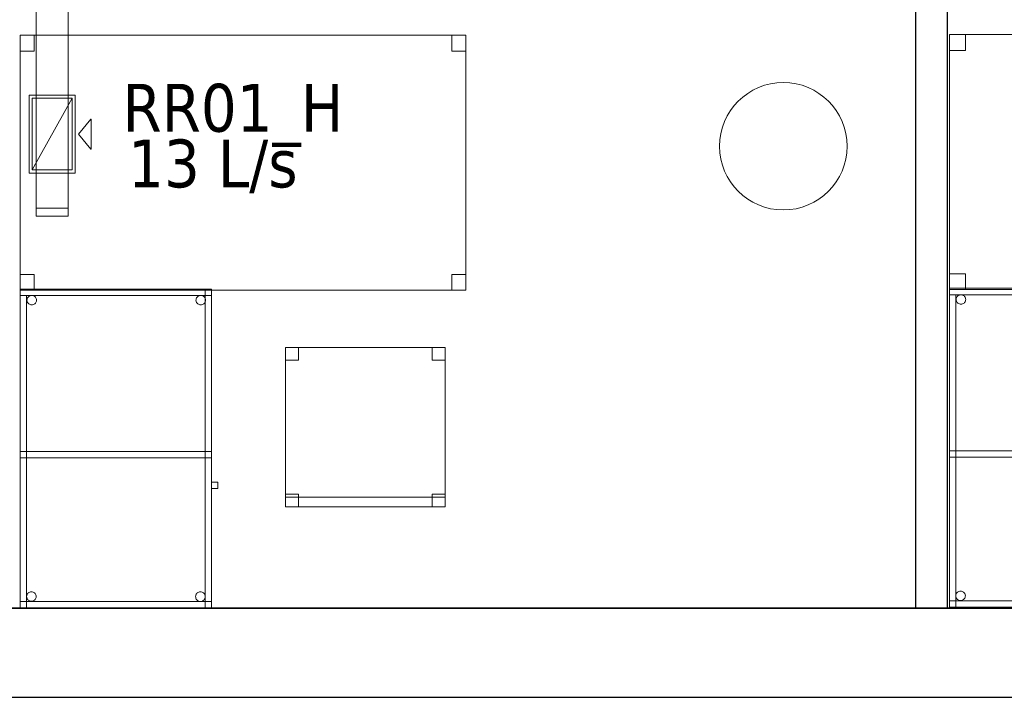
# Model space of a CAD drawing. Header units: metres. Extents: x 391.1 to 427.5, y 12.7 to 28.4.
# Tile 123 of 139: x 418.6 to 421.7, y 12.8 to 15. Entities that reach past the tile are written whole.
import ezdxf

# ---------------------------------------------------------------- set-up
doc = ezdxf.new("R2010")
doc.units = ezdxf.units.M
doc.layers.add('01_SUELOS', color=7, linetype='Continuous', lineweight=25, true_color=0x007f00)
for name, color, linetype, lineweight in [('02_MOBILIARIO', 7, 'Continuous', 18), ('A-COLS-____-MCUT', 7, 'Continuous', 18), ('A-COLS-____-OTLN', 7, 'Continuous', 18), ('A-DETL-____-MBND', 7, 'Continuous', 18), ('A-WALL-____-MCUT', 7, 'Continuous', 25), ('A-WALL-____-OTLN', 7, 'Continuous', 25), ('M-HVAC-CDFF-IDEN', 7, 'Continuous', 30), ('M-HVAC-CDFF-OTLN', 7, 'Continuous', 18), ('M-HVAC-DUCT-OTLN', 7, 'Continuous', 18)]:
    doc.layers.add(name, color=color, linetype=linetype, lineweight=lineweight)
doc.styles.add('Tahoma_2', font='tahoma.ttf', dxfattribs={"height": 0.15})

# ---------------------------------------------------------------- blocks, each defined once
blk = doc.blocks.new('Family - Envans P1-154716-04_CLI_AIRE_P1')
at = {"layer": 'A-WALL-____-MCUT', "color": 253, "true_color": 0xaaaaaa}
for p, q in [((2.7909, 0.1), (0, 0.1)), ((0, 0.1), (0, 0)), ((2.7909, 0), (2.7909, 0.1)), ((0, 0), (2.7909, 0))]:
    blk.add_line(p, q, dxfattribs=at)
at = {"layer": 'A-WALL-____-OTLN', "color": 253, "true_color": 0xaaaaaa}
for p, q in [((2.7909, 0.1), (0, 0.1)), ((0, 0.1), (0, 0)), ((2.7909, 0), (2.7909, 0.1)), ((0, 0), (2.7909, 0))]:
    blk.add_line(p, q, dxfattribs=at)
at = {"layer": 'A-WALL-____-OTLN', "color": 253, "lineweight": 18, "true_color": 0xaaaaaa}
blk.add_line((0, 0), (2.7909, 0), dxfattribs=at)
blk = doc.blocks.new('Family - Taula 160X80_P1-154813-04_CLI_AIRE_P1')
at = {"layer": 'A-DETL-____-MBND', "color": 253, "true_color": 0xaaaaaa}
for p, q in [((0, 0.7501), (0, 0.8001)), ((0, 0.8001), (0.05, 0.8001)), ((0.05, 0.8001), (0, 0.8001)), ((0, 0.8001), (0, 0.7501)), ((0, 0), (0, 0.8001)), ((0, 0.8001), (1.5969, 0.8001)), ((1.5969, 0.8001), (0, 0.8001)), ((0, 0.8001), (0, 0)), ((0.05, 0.8001), (0.05, 0.7501)), ((0.05, 0.7501), (0.05, 0.8001)), ((1.5469, 0.7501), (1.5469, 0.8001)), ((1.5469, 0.8001), (1.5969, 0.8001)), ((1.5969, 0.8001), (1.5469, 0.8001)), ((1.5469, 0.8001), (1.5469, 0.7501)), ((1.5969, 0.8001), (1.5969, 0)), ((1.5969, 0), (1.5969, 0.8001)), ((1.5969, 0.8001), (1.5969, 0.7501)), ((1.5969, 0.7501), (1.5969, 0.8001)), ((0.05, 0.7501), (0, 0.7501)), ((0, 0.7501), (0.05, 0.7501)), ((1.5969, 0.7501), (1.5469, 0.7501)), ((1.5469, 0.7501), (1.5969, 0.7501)), ((0, 0), (0, 0.05)), ((0, 0.05), (0.05, 0.05)), ((0.05, 0.05), (0, 0.05)), ((0, 0.05), (0, 0)), ((0.05, 0.05), (0.05, 0)), ((0.05, 0), (0.05, 0.05)), ((1.5469, 0), (1.5469, 0.05)), ((1.5469, 0.05), (1.5969, 0.05)), ((1.5969, 0.05), (1.5469, 0.05)), ((1.5469, 0.05), (1.5469, 0)), ((1.5969, 0.05), (1.5969, 0)), ((1.5969, 0), (1.5969, 0.05)), ((1.5969, 0), (0, 0)), ((0, 0), (1.5969, 0)), ((0.05, 0), (0, 0)), ((0, 0), (0.05, 0)), ((1.5969, 0), (1.5469, 0)), ((1.5469, 0), (1.5969, 0))]:
    blk.add_line(p, q, dxfattribs=at)
blk = doc.blocks.new('Family - Pilar P1-154845-04_CLI_AIRE_P1')
at = {"layer": 'A-COLS-____-MCUT', "color": 253, "true_color": 0xaaaaaa}
for start, end in [(360, 180), (180, 360)]:
    blk.add_arc((0.2, 0.2), 0.2, start, end, dxfattribs=at)
at = {"layer": 'A-COLS-____-OTLN', "color": 253, "true_color": 0xaaaaaa}
for start, end in [(360, 180), (180, 360)]:
    blk.add_arc((0.2, 0.2), 0.2, start, end, dxfattribs=at)
blk = doc.blocks.new('Family - Cadira d_Oficina_P1-154986-04_CLI_AIRE_P1')
at = {"layer": 'A-DETL-____-MBND', "color": 253, "true_color": 0xaaaaaa}
for p, q in [((0, 0.5), (0.5, 0.5)), ((0, 0), (0, 0.5)), ((0.5, 0.5), (0, 0.5)), ((0, 0.5), (0, 0)), ((0, 0.46), (0, 0.5)), ((0, 0.5), (0.04, 0.5)), ((0.04, 0.5), (0, 0.5)), ((0, 0.5), (0, 0.46)), ((0.04, 0.5), (0.04, 0.46)), ((0.04, 0.46), (0.04, 0.5)), ((0.46, 0.46), (0.46, 0.5)), ((0.46, 0.5), (0.5, 0.5)), ((0.5, 0.5), (0.46, 0.5)), ((0.46, 0.5), (0.46, 0.46)), ((0.5, 0.5), (0.5, 0)), ((0.5, 0), (0.5, 0.5)), ((0.5, 0.5), (0.5, 0.46)), ((0.5, 0.46), (0.5, 0.5)), ((0.04, 0.46), (0, 0.46)), ((0, 0.46), (0.04, 0.46)), ((0.5, 0.46), (0.46, 0.46)), ((0.46, 0.46), (0.5, 0.46)), ((0, 0), (0, 0.04)), ((0, 0.04), (0.04, 0.04)), ((0.04, 0.04), (0, 0.04)), ((0, 0.04), (0, 0)), ((0.04, 0.04), (0.04, 0)), ((0.04, 0), (0.04, 0.04)), ((0.46, 0), (0.46, 0.04)), ((0.46, 0.04), (0.5, 0.04)), ((0.5, 0.04), (0.46, 0.04)), ((0.46, 0.04), (0.46, 0)), ((0.5, 0.04), (0.5, 0)), ((0.5, 0), (0.5, 0.04)), ((0, 0), (0, 0.03)), ((0, 0.03), (0.5, 0.03)), ((0.5, 0.03), (0, 0.03)), ((0, 0.03), (0, 0)), ((0.5, 0), (0, 0)), ((0, 0), (0.5, 0)), ((0.04, 0), (0, 0)), ((0, 0), (0.04, 0)), ((0.5, 0), (0, 0)), ((0, 0), (0.5, 0)), ((0.5, 0), (0.46, 0)), ((0.5, 0.03), (0.5, 0)), ((0.5, 0), (0.5, 0.03)), ((0.46, 0), (0.5, 0))]:
    blk.add_line(p, q, dxfattribs=at)
blk = doc.blocks.new('Family - Taula 140X80_P1-155022-04_CLI_AIRE_P1')
at = {"layer": 'A-DETL-____-MBND', "color": 253, "true_color": 0xaaaaaa}
for p, q in [((0, 0.7501), (0, 0.8001)), ((0, 0.8001), (0.0437, 0.8001)), ((0.0437, 0.8001), (0, 0.8001)), ((0, 0.8001), (0, 0.7501)), ((0, 0), (0, 0.8001)), ((0, 0.8001), (1.3973, 0.8001)), ((1.3973, 0.8001), (0, 0.8001)), ((0, 0.8001), (0, 0)), ((0.0437, 0.8001), (0.0437, 0.7501)), ((0.0437, 0.7501), (0.0437, 0.8001)), ((1.3536, 0.7501), (1.3536, 0.8001)), ((1.3536, 0.8001), (1.3973, 0.8001)), ((1.3973, 0.8001), (1.3536, 0.8001)), ((1.3536, 0.8001), (1.3536, 0.7501)), ((1.3973, 0.8001), (1.3973, 0.7501)), ((1.3973, 0.7501), (1.3973, 0.8001)), ((1.3973, 0.8001), (1.3973, 0)), ((1.3973, 0), (1.3973, 0.8001)), ((0.0437, 0.7501), (0, 0.7501)), ((0, 0.7501), (0.0437, 0.7501)), ((1.3973, 0.7501), (1.3536, 0.7501)), ((1.3536, 0.7501), (1.3973, 0.7501)), ((0, 0), (0, 0.05)), ((0, 0.05), (0.0437, 0.05)), ((0.0437, 0.05), (0, 0.05)), ((0, 0.05), (0, 0)), ((0.0437, 0.05), (0.0437, 0)), ((0.0437, 0), (0.0437, 0.05)), ((1.3536, 0), (1.3536, 0.05)), ((1.3536, 0.05), (1.3973, 0.05)), ((1.3973, 0.05), (1.3536, 0.05)), ((1.3536, 0.05), (1.3536, 0)), ((1.3973, 0.05), (1.3973, 0)), ((1.3973, 0), (1.3973, 0.05)), ((0.0437, 0), (0, 0)), ((0, 0), (0.0437, 0)), ((1.3973, 0), (0, 0)), ((0, 0), (1.3973, 0)), ((1.3973, 0), (1.3536, 0)), ((1.3536, 0), (1.3973, 0))]:
    blk.add_line(p, q, dxfattribs=at)
blk = doc.blocks.new('Family - LONDR55-XX_ZZ-ARQ-CAA-M3D-Londres55-155045-04_CLI_AIRE_P1')
at = {"layer": '01_SUELOS', "color": 9, "true_color": 0xaad4aa}
for p, q in [((0, 0), (25.4183, 0)), ((25.4183, 0), (0, 0))]:
    blk.add_line(p, q, dxfattribs=at)
blk = doc.blocks.new('Family - Mur P1-155141-04_CLI_AIRE_P1')
at = {"layer": 'A-WALL-____-MCUT', "color": 253, "true_color": 0xaaaaaa}
for p, q in [((25.4738, 0.28), (0.0555, 0.28)), ((0, 0), (25.4157, 0))]:
    blk.add_line(p, q, dxfattribs=at)
at = {"layer": 'A-WALL-____-OTLN', "color": 253, "true_color": 0xaaaaaa}
for p, q in [((25.4738, 0.28), (0.0555, 0.28)), ((0, 0), (25.4157, 0))]:
    blk.add_line(p, q, dxfattribs=at)
at = {"layer": 'A-WALL-____-OTLN', "color": 253, "lineweight": 18, "true_color": 0xaaaaaa}
blk.add_line((0, 0), (25.4157, 0), dxfattribs=at)
blk = doc.blocks.new('Family - Taula 100X60_P1-155172-04_CLI_AIRE_P1')
at = {"layer": 'A-DETL-____-MBND', "color": 253, "true_color": 0xaaaaaa}
for p, q in [((0.6, 1), (0, 1)), ((0, 1), (0.6, 1)), ((0, 1), (0, 0)), ((0, 0), (0, 1)), ((0, 0.98), (0, 1)), ((0, 1), (0, 0.98)), ((0, 1), (0.6, 1)), ((0.6, 1), (0, 1)), ((0, 1), (0.58, 1)), ((0, 0), (0, 1)), ((0.58, 1), (0, 1)), ((0, 1), (0, 0)), ((0.6, 1), (0, 1)), ((0, 1), (0.6, 1)), ((0, 1), (0, 0)), ((0, 0), (0, 1)), ((0.58, 1), (0.58, 0)), ((0.58, 0), (0.58, 1)), ((0.6, 0), (0.6, 1)), ((0.6, 1), (0.6, 0)), ((0.6, 1), (0.6, 0.98)), ((0.6, 1), (0.6, 0.98)), ((0.6, 0), (0.6, 1)), ((0.6, 1), (0.6, 0)), ((0.6, 0.98), (0, 0.98)), ((0, 0.98), (0.6, 0.98)), ((0, 0.98), (0.02, 0.98)), ((0.02, 0.98), (0, 0.98)), ((0, 0), (0, 0.98)), ((0, 0.98), (0, 0)), ((0.02, 0.98), (0.02, 0)), ((0.02, 0), (0.02, 0.98)), ((0.0212, 0.965), (0.0215, 0.9676)), ((0.0215, 0.9676), (0.0212, 0.965)), ((0.0215, 0.9624), (0.0212, 0.965)), ((0.0212, 0.965), (0.0215, 0.9624)), ((0.0215, 0.9676), (0.0221, 0.9701)), ((0.0221, 0.9701), (0.0215, 0.9676)), ((0.0221, 0.9599), (0.0215, 0.9624)), ((0.0215, 0.9624), (0.0221, 0.9599)), ((0.0221, 0.9701), (0.0232, 0.9725)), ((0.0232, 0.9725), (0.0221, 0.9701)), ((0.0232, 0.9575), (0.0221, 0.9599)), ((0.0221, 0.9599), (0.0232, 0.9575)), ((0.0232, 0.9725), (0.0247, 0.9746)), ((0.0247, 0.9746), (0.0232, 0.9725)), ((0.0247, 0.9554), (0.0232, 0.9575)), ((0.0232, 0.9575), (0.0247, 0.9554)), ((0.0247, 0.9746), (0.0266, 0.9764)), ((0.0266, 0.9764), (0.0247, 0.9746)), ((0.0266, 0.9764), (0.0287, 0.9779)), ((0.0287, 0.9779), (0.0266, 0.9764)), ((0.0287, 0.9779), (0.0311, 0.979)), ((0.0311, 0.979), (0.0287, 0.9779)), ((0.0311, 0.979), (0.0336, 0.9797)), ((0.0336, 0.9797), (0.0311, 0.979)), ((0.0336, 0.9797), (0.0362, 0.9799)), ((0.0362, 0.9799), (0.0336, 0.9797)), ((0.0362, 0.9799), (0.0388, 0.9797)), ((0.0388, 0.9797), (0.0362, 0.9799)), ((0.0388, 0.9797), (0.0413, 0.979)), ((0.0413, 0.979), (0.0388, 0.9797)), ((0.0413, 0.979), (0.0436, 0.9779)), ((0.0436, 0.9779), (0.0413, 0.979)), ((0.0436, 0.9779), (0.0458, 0.9764)), ((0.0458, 0.9764), (0.0436, 0.9779)), ((0.0458, 0.9764), (0.0476, 0.9746)), ((0.0476, 0.9746), (0.0458, 0.9764)), ((0.0476, 0.9746), (0.0491, 0.9725)), ((0.0491, 0.9725), (0.0476, 0.9746)), ((0.0491, 0.9575), (0.0476, 0.9554)), ((0.0476, 0.9554), (0.0491, 0.9575)), ((0.0491, 0.9725), (0.0502, 0.9701)), ((0.0502, 0.9701), (0.0491, 0.9725)), ((0.0502, 0.9599), (0.0491, 0.9575)), ((0.0491, 0.9575), (0.0502, 0.9599)), ((0.0502, 0.9701), (0.0509, 0.9676)), ((0.0509, 0.9676), (0.0502, 0.9701)), ((0.0509, 0.9624), (0.0502, 0.9599)), ((0.0502, 0.9599), (0.0509, 0.9624)), ((0.0509, 0.9676), (0.0511, 0.965)), ((0.0511, 0.965), (0.0509, 0.9676)), ((0.0511, 0.965), (0.0509, 0.9624)), ((0.0509, 0.9624), (0.0511, 0.965)), ((0.5512, 0.965), (0.5515, 0.9676)), ((0.5515, 0.9676), (0.5512, 0.965)), ((0.5515, 0.9624), (0.5512, 0.965)), ((0.5512, 0.965), (0.5515, 0.9624)), ((0.5515, 0.9676), (0.5521, 0.9701)), ((0.5521, 0.9701), (0.5515, 0.9676)), ((0.5521, 0.9599), (0.5515, 0.9624)), ((0.5515, 0.9624), (0.5521, 0.9599)), ((0.5521, 0.9701), (0.5532, 0.9725)), ((0.5532, 0.9725), (0.5521, 0.9701)), ((0.5532, 0.9575), (0.5521, 0.9599)), ((0.5521, 0.9599), (0.5532, 0.9575)), ((0.5532, 0.9725), (0.5547, 0.9746)), ((0.5547, 0.9746), (0.5532, 0.9725)), ((0.5547, 0.9554), (0.5532, 0.9575)), ((0.5532, 0.9575), (0.5547, 0.9554)), ((0.5547, 0.9746), (0.5566, 0.9764)), ((0.5566, 0.9764), (0.5547, 0.9746)), ((0.5566, 0.9764), (0.5587, 0.9779)), ((0.5587, 0.9779), (0.5566, 0.9764)), ((0.5587, 0.9779), (0.5611, 0.979)), ((0.5611, 0.979), (0.5587, 0.9779)), ((0.5611, 0.979), (0.5636, 0.9797)), ((0.5636, 0.9797), (0.5611, 0.979)), ((0.5636, 0.9797), (0.5662, 0.9799)), ((0.5662, 0.9799), (0.5636, 0.9797)), ((0.5662, 0.9799), (0.5688, 0.9797)), ((0.5688, 0.9797), (0.5662, 0.9799)), ((0.5688, 0.9797), (0.5713, 0.979)), ((0.5713, 0.979), (0.5688, 0.9797)), ((0.5713, 0.979), (0.5736, 0.9779)), ((0.5736, 0.9779), (0.5713, 0.979)), ((0.5736, 0.9779), (0.5758, 0.9764)), ((0.5758, 0.9764), (0.5736, 0.9779)), ((0.5758, 0.9764), (0.5776, 0.9746)), ((0.5776, 0.9746), (0.5758, 0.9764)), ((0.5776, 0.9746), (0.5791, 0.9725)), ((0.5791, 0.9725), (0.5776, 0.9746)), ((0.5791, 0.9575), (0.5776, 0.9554)), ((0.5776, 0.9554), (0.5791, 0.9575)), ((0.5791, 0.9725), (0.5802, 0.9701)), ((0.5802, 0.9701), (0.5791, 0.9725)), ((0.5802, 0.9599), (0.5791, 0.9575)), ((0.5791, 0.9575), (0.5802, 0.9599)), ((0.5802, 0.9701), (0.5809, 0.9676)), ((0.5809, 0.9676), (0.5802, 0.9701)), ((0.5809, 0.9624), (0.5802, 0.9599)), ((0.5802, 0.9599), (0.5809, 0.9624)), ((0.5809, 0.9676), (0.5811, 0.965)), ((0.5811, 0.965), (0.5809, 0.9676)), ((0.5811, 0.965), (0.5809, 0.9624)), ((0.5809, 0.9624), (0.5811, 0.965)), ((0.0266, 0.9536), (0.0247, 0.9554)), ((0.0247, 0.9554), (0.0266, 0.9536)), ((0.0287, 0.9521), (0.0266, 0.9536)), ((0.0266, 0.9536), (0.0287, 0.9521)), ((0.0311, 0.951), (0.0287, 0.9521)), ((0.0287, 0.9521), (0.0311, 0.951)), ((0.0336, 0.9503), (0.0311, 0.951)), ((0.0311, 0.951), (0.0336, 0.9503)), ((0.0362, 0.9501), (0.0336, 0.9503)), ((0.0336, 0.9503), (0.0362, 0.9501)), ((0.0388, 0.9503), (0.0362, 0.9501)), ((0.0362, 0.9501), (0.0388, 0.9503)), ((0.0413, 0.951), (0.0388, 0.9503)), ((0.0388, 0.9503), (0.0413, 0.951)), ((0.0436, 0.9521), (0.0413, 0.951)), ((0.0413, 0.951), (0.0436, 0.9521)), ((0.0458, 0.9536), (0.0436, 0.9521)), ((0.0436, 0.9521), (0.0458, 0.9536)), ((0.0476, 0.9554), (0.0458, 0.9536)), ((0.0458, 0.9536), (0.0476, 0.9554)), ((0.5566, 0.9536), (0.5547, 0.9554)), ((0.5547, 0.9554), (0.5566, 0.9536)), ((0.5587, 0.9521), (0.5566, 0.9536)), ((0.5566, 0.9536), (0.5587, 0.9521)), ((0.5611, 0.951), (0.5587, 0.9521)), ((0.5587, 0.9521), (0.5611, 0.951)), ((0.5636, 0.9503), (0.5611, 0.951)), ((0.5611, 0.951), (0.5636, 0.9503)), ((0.5662, 0.9501), (0.5636, 0.9503)), ((0.5636, 0.9503), (0.5662, 0.9501)), ((0.5688, 0.9503), (0.5662, 0.9501)), ((0.5662, 0.9501), (0.5688, 0.9503)), ((0.5713, 0.951), (0.5688, 0.9503)), ((0.5688, 0.9503), (0.5713, 0.951)), ((0.5736, 0.9521), (0.5713, 0.951)), ((0.5713, 0.951), (0.5736, 0.9521)), ((0.5758, 0.9536), (0.5736, 0.9521)), ((0.5736, 0.9521), (0.5758, 0.9536)), ((0.5776, 0.9554), (0.5758, 0.9536)), ((0.5758, 0.9536), (0.5776, 0.9554)), ((0, 0.47), (0, 0.49)), ((0, 0.49), (0, 0.47)), ((0, 0.49), (0.6, 0.49)), ((0.6, 0.49), (0, 0.49)), ((0, 0.47), (0, 0.49)), ((0, 0.49), (0, 0.47)), ((0, 0.49), (0.58, 0.49)), ((0.58, 0.49), (0, 0.49)), ((0.6, 0.47), (0, 0.47)), ((0, 0.47), (0.6, 0.47)), ((0.58, 0.47), (0, 0.47)), ((0, 0.47), (0.58, 0.47)), ((0.58, 0.49), (0.6, 0.49)), ((0.6, 0.49), (0.58, 0.49)), ((0.58, 0), (0.58, 0.49)), ((0.58, 0.49), (0.58, 0)), ((0.58, 0.49), (0.58, 0.47)), ((0.58, 0.49), (0.58, 0.47)), ((0.6, 0.49), (0.6, 0.47)), ((0.6, 0.49), (0.6, 0.47)), ((0.6, 0.49), (0.6, 0)), ((0.6, 0), (0.6, 0.49)), ((0.6, 0.3744), (0.6, 0.3944)), ((0.6, 0.3944), (0.62, 0.3944)), ((0.62, 0.3944), (0.6, 0.3944)), ((0.6, 0.3944), (0.6, 0.3744)), ((0.62, 0.3744), (0.6, 0.3744)), ((0.6, 0.3744), (0.62, 0.3744)), ((0.62, 0.3944), (0.62, 0.3744)), ((0.62, 0.3744), (0.62, 0.3944)), ((0.02, 0.0353), (0.0203, 0.0379)), ((0.0203, 0.0379), (0.02, 0.0353)), ((0.0203, 0.0327), (0.02, 0.0353)), ((0.02, 0.0353), (0.0203, 0.0327)), ((0.0203, 0.0379), (0.0209, 0.0404)), ((0.0209, 0.0404), (0.0203, 0.0379)), ((0.0209, 0.0302), (0.0203, 0.0327)), ((0.0203, 0.0327), (0.0209, 0.0302)), ((0.0209, 0.0404), (0.022, 0.0428)), ((0.022, 0.0428), (0.0209, 0.0404)), ((0.022, 0.0428), (0.0235, 0.0449)), ((0.0235, 0.0449), (0.022, 0.0428)), ((0.0235, 0.0449), (0.0254, 0.0467)), ((0.0254, 0.0467), (0.0235, 0.0449)), ((0.0254, 0.0467), (0.0275, 0.0482)), ((0.0275, 0.0482), (0.0254, 0.0467)), ((0.0275, 0.0482), (0.0299, 0.0493)), ((0.0299, 0.0493), (0.0275, 0.0482)), ((0.0299, 0.0493), (0.0324, 0.05)), ((0.0324, 0.05), (0.0299, 0.0493)), ((0.0324, 0.05), (0.035, 0.0502)), ((0.035, 0.0502), (0.0324, 0.05)), ((0.035, 0.0502), (0.0376, 0.05)), ((0.0376, 0.05), (0.035, 0.0502)), ((0.0376, 0.05), (0.0401, 0.0493)), ((0.0401, 0.0493), (0.0376, 0.05)), ((0.0401, 0.0493), (0.0424, 0.0482)), ((0.0424, 0.0482), (0.0401, 0.0493)), ((0.0424, 0.0482), (0.0446, 0.0467)), ((0.0446, 0.0467), (0.0424, 0.0482)), ((0.0446, 0.0467), (0.0464, 0.0449)), ((0.0464, 0.0449), (0.0446, 0.0467)), ((0.0464, 0.0449), (0.0479, 0.0428)), ((0.0479, 0.0428), (0.0464, 0.0449)), ((0.0479, 0.0428), (0.049, 0.0404)), ((0.049, 0.0404), (0.0479, 0.0428)), ((0.049, 0.0404), (0.0497, 0.0379)), ((0.0497, 0.0379), (0.049, 0.0404)), ((0.0497, 0.0327), (0.049, 0.0302)), ((0.049, 0.0302), (0.0497, 0.0327)), ((0.0497, 0.0379), (0.0499, 0.0353)), ((0.0499, 0.0353), (0.0497, 0.0379)), ((0.0499, 0.0353), (0.0497, 0.0327)), ((0.0497, 0.0327), (0.0499, 0.0353)), ((0.5501, 0.035), (0.5503, 0.0375)), ((0.5503, 0.0375), (0.5501, 0.035)), ((0.5503, 0.0324), (0.5501, 0.035)), ((0.5501, 0.035), (0.5503, 0.0324)), ((0.5503, 0.0375), (0.551, 0.0401)), ((0.551, 0.0401), (0.5503, 0.0375)), ((0.551, 0.0298), (0.5503, 0.0324)), ((0.5503, 0.0324), (0.551, 0.0298)), ((0.551, 0.0401), (0.5521, 0.0424)), ((0.5521, 0.0424), (0.551, 0.0401)), ((0.5521, 0.0424), (0.5536, 0.0446)), ((0.5536, 0.0446), (0.5521, 0.0424)), ((0.5536, 0.0446), (0.5554, 0.0464)), ((0.5554, 0.0464), (0.5536, 0.0446)), ((0.5554, 0.0464), (0.5575, 0.0479)), ((0.5575, 0.0479), (0.5554, 0.0464)), ((0.5575, 0.0479), (0.5599, 0.049)), ((0.5599, 0.049), (0.5575, 0.0479)), ((0.5599, 0.049), (0.5624, 0.0497)), ((0.5624, 0.0497), (0.5599, 0.049)), ((0.5624, 0.0497), (0.565, 0.0499)), ((0.565, 0.0499), (0.5624, 0.0497)), ((0.565, 0.0499), (0.5676, 0.0497)), ((0.5676, 0.0497), (0.565, 0.0499)), ((0.5676, 0.0497), (0.5701, 0.049)), ((0.5701, 0.049), (0.5676, 0.0497)), ((0.5701, 0.049), (0.5725, 0.0479)), ((0.5725, 0.0479), (0.5701, 0.049)), ((0.5725, 0.0479), (0.5746, 0.0464)), ((0.5746, 0.0464), (0.5725, 0.0479)), ((0.5746, 0.0464), (0.5764, 0.0446)), ((0.5764, 0.0446), (0.5746, 0.0464)), ((0.5764, 0.0446), (0.5779, 0.0424)), ((0.5779, 0.0424), (0.5764, 0.0446)), ((0.5779, 0.0424), (0.579, 0.0401)), ((0.579, 0.0401), (0.5779, 0.0424)), ((0.579, 0.0401), (0.5797, 0.0375)), ((0.5797, 0.0375), (0.579, 0.0401)), ((0.5797, 0.0324), (0.579, 0.0298)), ((0.579, 0.0298), (0.5797, 0.0324)), ((0.5797, 0.0375), (0.5799, 0.035)), ((0.5799, 0.035), (0.5797, 0.0375)), ((0.5799, 0.035), (0.5797, 0.0324)), ((0.5797, 0.0324), (0.5799, 0.035)), ((0, 0), (0, 0.02)), ((0, 0.02), (0, 0)), ((0, 0.02), (0.6, 0.02)), ((0.6, 0.02), (0, 0.02)), ((0, 0), (0.6, 0)), ((0.6, 0), (0, 0)), ((0.02, 0), (0, 0)), ((0.02, 0), (0, 0)), ((0.58, 0), (0, 0)), ((0, 0), (0.58, 0)), ((0.6, 0), (0, 0)), ((0, 0), (0.6, 0)), ((0, 0), (0.6, 0)), ((0.6, 0), (0, 0)), ((0.022, 0.0278), (0.0209, 0.0302)), ((0.0209, 0.0302), (0.022, 0.0278)), ((0.0235, 0.0257), (0.022, 0.0278)), ((0.022, 0.0278), (0.0235, 0.0257)), ((0.0254, 0.0238), (0.0235, 0.0257)), ((0.0235, 0.0257), (0.0254, 0.0238)), ((0.0275, 0.0224), (0.0254, 0.0238)), ((0.0254, 0.0238), (0.0275, 0.0224)), ((0.0299, 0.0213), (0.0275, 0.0224)), ((0.0275, 0.0224), (0.0299, 0.0213)), ((0.0324, 0.0206), (0.0299, 0.0213)), ((0.0299, 0.0213), (0.0324, 0.0206)), ((0.035, 0.0204), (0.0324, 0.0206)), ((0.0324, 0.0206), (0.035, 0.0204)), ((0.0376, 0.0206), (0.035, 0.0204)), ((0.035, 0.0204), (0.0376, 0.0206)), ((0.0401, 0.0213), (0.0376, 0.0206)), ((0.0376, 0.0206), (0.0401, 0.0213)), ((0.0424, 0.0224), (0.0401, 0.0213)), ((0.0401, 0.0213), (0.0424, 0.0224)), ((0.0446, 0.0238), (0.0424, 0.0224)), ((0.0424, 0.0224), (0.0446, 0.0238)), ((0.0464, 0.0257), (0.0446, 0.0238)), ((0.0446, 0.0238), (0.0464, 0.0257)), ((0.0479, 0.0278), (0.0464, 0.0257)), ((0.0464, 0.0257), (0.0479, 0.0278)), ((0.049, 0.0302), (0.0479, 0.0278)), ((0.0479, 0.0278), (0.049, 0.0302)), ((0.5521, 0.0275), (0.551, 0.0298)), ((0.551, 0.0298), (0.5521, 0.0275)), ((0.5536, 0.0254), (0.5521, 0.0275)), ((0.5521, 0.0275), (0.5536, 0.0254)), ((0.5554, 0.0235), (0.5536, 0.0254)), ((0.5536, 0.0254), (0.5554, 0.0235)), ((0.5575, 0.022), (0.5554, 0.0235)), ((0.5554, 0.0235), (0.5575, 0.022)), ((0.5599, 0.0209), (0.5575, 0.022)), ((0.5575, 0.022), (0.5599, 0.0209)), ((0.5624, 0.0202), (0.5599, 0.0209)), ((0.5599, 0.0209), (0.5624, 0.0202)), ((0.565, 0.02), (0.5624, 0.0202)), ((0.5624, 0.0202), (0.565, 0.02)), ((0.5676, 0.0202), (0.565, 0.02)), ((0.565, 0.02), (0.5676, 0.0202)), ((0.5701, 0.0209), (0.5676, 0.0202)), ((0.5676, 0.0202), (0.5701, 0.0209)), ((0.5725, 0.022), (0.5701, 0.0209)), ((0.5701, 0.0209), (0.5725, 0.022)), ((0.5746, 0.0235), (0.5725, 0.022)), ((0.5725, 0.022), (0.5746, 0.0235)), ((0.5764, 0.0254), (0.5746, 0.0235)), ((0.5746, 0.0235), (0.5764, 0.0254)), ((0.5779, 0.0275), (0.5764, 0.0254)), ((0.5764, 0.0254), (0.5779, 0.0275)), ((0.579, 0.0298), (0.5779, 0.0275)), ((0.5779, 0.0275), (0.579, 0.0298)), ((0.6, 0), (0.58, 0)), ((0.6, 0), (0.58, 0)), ((0.6, 0.02), (0.6, 0)), ((0.6, 0.02), (0.6, 0))]:
    blk.add_line(p, q, dxfattribs=at)
blk = doc.blocks.new('Family - Taula 100X60_P1-155271-04_CLI_AIRE_P1')
at = {"layer": 'A-DETL-____-MBND', "color": 253, "true_color": 0xaaaaaa}
for p, q in [((0.6, 1), (0, 1)), ((0, 1), (0.6, 1)), ((0, 1), (0, 0)), ((0, 0), (0, 1)), ((0.6, 1), (0, 1)), ((0, 1), (0.6, 1)), ((0, 1), (0, 0)), ((0, 0), (0, 1)), ((0, 1), (0.58, 1)), ((0, 0), (0, 1)), ((0.58, 1), (0, 1)), ((0, 1), (0, 0)), ((0, 0.98), (0, 1)), ((0, 1), (0, 0.98)), ((0, 1), (0.6, 1)), ((0.6, 1), (0, 1)), ((0.58, 1), (0.58, 0)), ((0.58, 0), (0.58, 1)), ((0.6, 0), (0.6, 1)), ((0.6, 1), (0.6, 0)), ((0.6, 0), (0.6, 1)), ((0.6, 1), (0.6, 0)), ((0.6, 1), (0.6, 0.98)), ((0.6, 1), (0.6, 0.98)), ((0.6, 0.98), (0, 0.98)), ((0, 0.98), (0.6, 0.98)), ((0, 0.98), (0.02, 0.98)), ((0.02, 0.98), (0, 0.98)), ((0, 0), (0, 0.98)), ((0, 0.98), (0, 0)), ((0.02, 0.98), (0.02, 0)), ((0.02, 0), (0.02, 0.98)), ((0.0212, 0.965), (0.0215, 0.9676)), ((0.0215, 0.9676), (0.0212, 0.965)), ((0.0215, 0.9624), (0.0212, 0.965)), ((0.0212, 0.965), (0.0215, 0.9624)), ((0.0215, 0.9676), (0.0221, 0.9701)), ((0.0221, 0.9701), (0.0215, 0.9676)), ((0.0221, 0.9599), (0.0215, 0.9624)), ((0.0215, 0.9624), (0.0221, 0.9599)), ((0.0221, 0.9701), (0.0232, 0.9725)), ((0.0232, 0.9725), (0.0221, 0.9701)), ((0.0232, 0.9575), (0.0221, 0.9599)), ((0.0221, 0.9599), (0.0232, 0.9575)), ((0.0232, 0.9725), (0.0247, 0.9746)), ((0.0247, 0.9746), (0.0232, 0.9725)), ((0.0247, 0.9554), (0.0232, 0.9575)), ((0.0232, 0.9575), (0.0247, 0.9554)), ((0.0247, 0.9746), (0.0266, 0.9764)), ((0.0266, 0.9764), (0.0247, 0.9746)), ((0.0266, 0.9764), (0.0287, 0.9779)), ((0.0287, 0.9779), (0.0266, 0.9764)), ((0.0287, 0.9779), (0.0311, 0.979)), ((0.0311, 0.979), (0.0287, 0.9779)), ((0.0311, 0.979), (0.0336, 0.9797)), ((0.0336, 0.9797), (0.0311, 0.979)), ((0.0336, 0.9797), (0.0362, 0.9799)), ((0.0362, 0.9799), (0.0336, 0.9797)), ((0.0362, 0.9799), (0.0388, 0.9797)), ((0.0388, 0.9797), (0.0362, 0.9799)), ((0.0388, 0.9797), (0.0413, 0.979)), ((0.0413, 0.979), (0.0388, 0.9797)), ((0.0413, 0.979), (0.0436, 0.9779)), ((0.0436, 0.9779), (0.0413, 0.979)), ((0.0436, 0.9779), (0.0458, 0.9764)), ((0.0458, 0.9764), (0.0436, 0.9779)), ((0.0458, 0.9764), (0.0476, 0.9746)), ((0.0476, 0.9746), (0.0458, 0.9764)), ((0.0476, 0.9746), (0.0491, 0.9725)), ((0.0491, 0.9725), (0.0476, 0.9746)), ((0.0491, 0.9575), (0.0476, 0.9554)), ((0.0476, 0.9554), (0.0491, 0.9575)), ((0.0491, 0.9725), (0.0502, 0.9701)), ((0.0502, 0.9701), (0.0491, 0.9725)), ((0.0502, 0.9599), (0.0491, 0.9575)), ((0.0491, 0.9575), (0.0502, 0.9599)), ((0.0502, 0.9701), (0.0509, 0.9676)), ((0.0509, 0.9676), (0.0502, 0.9701)), ((0.0509, 0.9624), (0.0502, 0.9599)), ((0.0502, 0.9599), (0.0509, 0.9624)), ((0.0509, 0.9676), (0.0511, 0.965)), ((0.0511, 0.965), (0.0509, 0.9676)), ((0.0511, 0.965), (0.0509, 0.9624)), ((0.0509, 0.9624), (0.0511, 0.965)), ((0.5512, 0.965), (0.5515, 0.9676)), ((0.5515, 0.9676), (0.5512, 0.965)), ((0.5515, 0.9624), (0.5512, 0.965)), ((0.5512, 0.965), (0.5515, 0.9624)), ((0.5515, 0.9676), (0.5521, 0.9701)), ((0.5521, 0.9701), (0.5515, 0.9676)), ((0.5521, 0.9599), (0.5515, 0.9624)), ((0.5515, 0.9624), (0.5521, 0.9599)), ((0.5521, 0.9701), (0.5532, 0.9725)), ((0.5532, 0.9725), (0.5521, 0.9701)), ((0.5532, 0.9575), (0.5521, 0.9599)), ((0.5521, 0.9599), (0.5532, 0.9575)), ((0.5532, 0.9725), (0.5547, 0.9746)), ((0.5547, 0.9746), (0.5532, 0.9725)), ((0.5547, 0.9554), (0.5532, 0.9575)), ((0.5532, 0.9575), (0.5547, 0.9554)), ((0.5547, 0.9746), (0.5566, 0.9764)), ((0.5566, 0.9764), (0.5547, 0.9746)), ((0.5566, 0.9764), (0.5587, 0.9779)), ((0.5587, 0.9779), (0.5566, 0.9764)), ((0.5587, 0.9779), (0.5611, 0.979)), ((0.5611, 0.979), (0.5587, 0.9779)), ((0.5611, 0.979), (0.5636, 0.9797)), ((0.5636, 0.9797), (0.5611, 0.979)), ((0.5636, 0.9797), (0.5662, 0.9799)), ((0.5662, 0.9799), (0.5636, 0.9797)), ((0.5662, 0.9799), (0.5688, 0.9797)), ((0.5688, 0.9797), (0.5662, 0.9799)), ((0.5688, 0.9797), (0.5713, 0.979)), ((0.5713, 0.979), (0.5688, 0.9797)), ((0.5713, 0.979), (0.5736, 0.9779)), ((0.5736, 0.9779), (0.5713, 0.979)), ((0.5736, 0.9779), (0.5758, 0.9764)), ((0.5758, 0.9764), (0.5736, 0.9779)), ((0.5758, 0.9764), (0.5776, 0.9746)), ((0.5776, 0.9746), (0.5758, 0.9764)), ((0.5776, 0.9746), (0.5791, 0.9725)), ((0.5791, 0.9725), (0.5776, 0.9746)), ((0.5791, 0.9575), (0.5776, 0.9554)), ((0.5776, 0.9554), (0.5791, 0.9575)), ((0.5791, 0.9725), (0.5802, 0.9701)), ((0.5802, 0.9701), (0.5791, 0.9725)), ((0.5802, 0.9599), (0.5791, 0.9575)), ((0.5791, 0.9575), (0.5802, 0.9599)), ((0.5802, 0.9701), (0.5809, 0.9676)), ((0.5809, 0.9676), (0.5802, 0.9701)), ((0.5809, 0.9624), (0.5802, 0.9599)), ((0.5802, 0.9599), (0.5809, 0.9624)), ((0.5809, 0.9676), (0.5811, 0.965)), ((0.5811, 0.965), (0.5809, 0.9676)), ((0.5811, 0.965), (0.5809, 0.9624)), ((0.5809, 0.9624), (0.5811, 0.965)), ((0.0266, 0.9536), (0.0247, 0.9554)), ((0.0247, 0.9554), (0.0266, 0.9536)), ((0.0287, 0.9521), (0.0266, 0.9536)), ((0.0266, 0.9536), (0.0287, 0.9521)), ((0.0311, 0.951), (0.0287, 0.9521)), ((0.0287, 0.9521), (0.0311, 0.951)), ((0.0336, 0.9503), (0.0311, 0.951)), ((0.0311, 0.951), (0.0336, 0.9503)), ((0.0362, 0.9501), (0.0336, 0.9503)), ((0.0336, 0.9503), (0.0362, 0.9501)), ((0.0388, 0.9503), (0.0362, 0.9501)), ((0.0362, 0.9501), (0.0388, 0.9503)), ((0.0413, 0.951), (0.0388, 0.9503)), ((0.0388, 0.9503), (0.0413, 0.951)), ((0.0436, 0.9521), (0.0413, 0.951)), ((0.0413, 0.951), (0.0436, 0.9521)), ((0.0458, 0.9536), (0.0436, 0.9521)), ((0.0436, 0.9521), (0.0458, 0.9536)), ((0.0476, 0.9554), (0.0458, 0.9536)), ((0.0458, 0.9536), (0.0476, 0.9554)), ((0.5566, 0.9536), (0.5547, 0.9554)), ((0.5547, 0.9554), (0.5566, 0.9536)), ((0.5587, 0.9521), (0.5566, 0.9536)), ((0.5566, 0.9536), (0.5587, 0.9521)), ((0.5611, 0.951), (0.5587, 0.9521)), ((0.5587, 0.9521), (0.5611, 0.951)), ((0.5636, 0.9503), (0.5611, 0.951)), ((0.5611, 0.951), (0.5636, 0.9503)), ((0.5662, 0.9501), (0.5636, 0.9503)), ((0.5636, 0.9503), (0.5662, 0.9501)), ((0.5688, 0.9503), (0.5662, 0.9501)), ((0.5662, 0.9501), (0.5688, 0.9503)), ((0.5713, 0.951), (0.5688, 0.9503)), ((0.5688, 0.9503), (0.5713, 0.951)), ((0.5736, 0.9521), (0.5713, 0.951)), ((0.5713, 0.951), (0.5736, 0.9521)), ((0.5758, 0.9536), (0.5736, 0.9521)), ((0.5736, 0.9521), (0.5758, 0.9536)), ((0.5776, 0.9554), (0.5758, 0.9536)), ((0.5758, 0.9536), (0.5776, 0.9554)), ((0, 0.47), (0, 0.49)), ((0, 0.49), (0, 0.47)), ((0, 0.49), (0.6, 0.49)), ((0.6, 0.49), (0, 0.49)), ((0, 0.47), (0, 0.49)), ((0, 0.49), (0, 0.47)), ((0, 0.49), (0.58, 0.49)), ((0.58, 0.49), (0, 0.49)), ((0.6, 0.47), (0, 0.47)), ((0, 0.47), (0.6, 0.47)), ((0.58, 0.47), (0, 0.47)), ((0, 0.47), (0.58, 0.47)), ((0.58, 0.49), (0.58, 0.47)), ((0.58, 0.49), (0.58, 0.47)), ((0.58, 0.49), (0.6, 0.49)), ((0.6, 0.49), (0.58, 0.49)), ((0.58, 0), (0.58, 0.49)), ((0.58, 0.49), (0.58, 0)), ((0.6, 0.49), (0.6, 0.47)), ((0.6, 0.49), (0.6, 0.47)), ((0.6, 0.49), (0.6, 0)), ((0.6, 0), (0.6, 0.49)), ((0.6, 0.3744), (0.6, 0.3944)), ((0.6, 0.3944), (0.62, 0.3944)), ((0.62, 0.3944), (0.6, 0.3944)), ((0.6, 0.3944), (0.6, 0.3744)), ((0.62, 0.3744), (0.6, 0.3744)), ((0.6, 0.3744), (0.62, 0.3744)), ((0.62, 0.3944), (0.62, 0.3744)), ((0.62, 0.3744), (0.62, 0.3944)), ((0.02, 0.0353), (0.0203, 0.0379)), ((0.0203, 0.0379), (0.02, 0.0353)), ((0.0203, 0.0327), (0.02, 0.0353)), ((0.02, 0.0353), (0.0203, 0.0327)), ((0.0203, 0.0379), (0.0209, 0.0404)), ((0.0209, 0.0404), (0.0203, 0.0379)), ((0.0209, 0.0302), (0.0203, 0.0327)), ((0.0203, 0.0327), (0.0209, 0.0302)), ((0.0209, 0.0404), (0.022, 0.0428)), ((0.022, 0.0428), (0.0209, 0.0404)), ((0.022, 0.0428), (0.0235, 0.0449)), ((0.0235, 0.0449), (0.022, 0.0428)), ((0.0235, 0.0449), (0.0254, 0.0467)), ((0.0254, 0.0467), (0.0235, 0.0449)), ((0.0254, 0.0467), (0.0275, 0.0482)), ((0.0275, 0.0482), (0.0254, 0.0467)), ((0.0275, 0.0482), (0.0299, 0.0493)), ((0.0299, 0.0493), (0.0275, 0.0482)), ((0.0299, 0.0493), (0.0324, 0.05)), ((0.0324, 0.05), (0.0299, 0.0493)), ((0.0324, 0.05), (0.035, 0.0502)), ((0.035, 0.0502), (0.0324, 0.05)), ((0.035, 0.0502), (0.0376, 0.05)), ((0.0376, 0.05), (0.035, 0.0502)), ((0.0376, 0.05), (0.0401, 0.0493)), ((0.0401, 0.0493), (0.0376, 0.05)), ((0.0401, 0.0493), (0.0424, 0.0482)), ((0.0424, 0.0482), (0.0401, 0.0493)), ((0.0424, 0.0482), (0.0446, 0.0467)), ((0.0446, 0.0467), (0.0424, 0.0482)), ((0.0446, 0.0467), (0.0464, 0.0449)), ((0.0464, 0.0449), (0.0446, 0.0467)), ((0.0464, 0.0449), (0.0479, 0.0428)), ((0.0479, 0.0428), (0.0464, 0.0449)), ((0.0479, 0.0428), (0.049, 0.0404)), ((0.049, 0.0404), (0.0479, 0.0428)), ((0.049, 0.0404), (0.0497, 0.0379)), ((0.0497, 0.0379), (0.049, 0.0404)), ((0.0497, 0.0327), (0.049, 0.0302)), ((0.049, 0.0302), (0.0497, 0.0327)), ((0.0497, 0.0379), (0.0499, 0.0353)), ((0.0499, 0.0353), (0.0497, 0.0379)), ((0.0499, 0.0353), (0.0497, 0.0327)), ((0.0497, 0.0327), (0.0499, 0.0353)), ((0.5501, 0.035), (0.5503, 0.0375)), ((0.5503, 0.0375), (0.5501, 0.035)), ((0.5503, 0.0324), (0.5501, 0.035)), ((0.5501, 0.035), (0.5503, 0.0324)), ((0.5503, 0.0375), (0.551, 0.0401)), ((0.551, 0.0401), (0.5503, 0.0375)), ((0.551, 0.0298), (0.5503, 0.0324)), ((0.5503, 0.0324), (0.551, 0.0298)), ((0.551, 0.0401), (0.5521, 0.0424)), ((0.5521, 0.0424), (0.551, 0.0401)), ((0.5521, 0.0424), (0.5536, 0.0446)), ((0.5536, 0.0446), (0.5521, 0.0424)), ((0.5536, 0.0446), (0.5554, 0.0464)), ((0.5554, 0.0464), (0.5536, 0.0446)), ((0.5554, 0.0464), (0.5575, 0.0479)), ((0.5575, 0.0479), (0.5554, 0.0464)), ((0.5575, 0.0479), (0.5599, 0.049)), ((0.5599, 0.049), (0.5575, 0.0479)), ((0.5599, 0.049), (0.5624, 0.0497)), ((0.5624, 0.0497), (0.5599, 0.049)), ((0.5624, 0.0497), (0.565, 0.0499)), ((0.565, 0.0499), (0.5624, 0.0497)), ((0.565, 0.0499), (0.5676, 0.0497)), ((0.5676, 0.0497), (0.565, 0.0499)), ((0.5676, 0.0497), (0.5701, 0.049)), ((0.5701, 0.049), (0.5676, 0.0497)), ((0.5701, 0.049), (0.5725, 0.0479)), ((0.5725, 0.0479), (0.5701, 0.049)), ((0.5725, 0.0479), (0.5746, 0.0464)), ((0.5746, 0.0464), (0.5725, 0.0479)), ((0.5746, 0.0464), (0.5764, 0.0446)), ((0.5764, 0.0446), (0.5746, 0.0464)), ((0.5764, 0.0446), (0.5779, 0.0424)), ((0.5779, 0.0424), (0.5764, 0.0446)), ((0.5779, 0.0424), (0.579, 0.0401)), ((0.579, 0.0401), (0.5779, 0.0424)), ((0.579, 0.0401), (0.5797, 0.0375)), ((0.5797, 0.0375), (0.579, 0.0401)), ((0.5797, 0.0324), (0.579, 0.0298)), ((0.579, 0.0298), (0.5797, 0.0324)), ((0.5797, 0.0375), (0.5799, 0.035)), ((0.5799, 0.035), (0.5797, 0.0375)), ((0.5799, 0.035), (0.5797, 0.0324)), ((0.5797, 0.0324), (0.5799, 0.035)), ((0, 0), (0, 0.02)), ((0, 0.02), (0, 0)), ((0, 0.02), (0.6, 0.02)), ((0.6, 0.02), (0, 0.02)), ((0, 0), (0.6, 0)), ((0.6, 0), (0, 0)), ((0, 0), (0.6, 0)), ((0.6, 0), (0, 0)), ((0.6, 0), (0, 0)), ((0, 0), (0.6, 0)), ((0.58, 0), (0, 0)), ((0, 0), (0.58, 0)), ((0.02, 0), (0, 0)), ((0.02, 0), (0, 0)), ((0.022, 0.0278), (0.0209, 0.0302)), ((0.0209, 0.0302), (0.022, 0.0278)), ((0.0235, 0.0257), (0.022, 0.0278)), ((0.022, 0.0278), (0.0235, 0.0257)), ((0.0254, 0.0238), (0.0235, 0.0257)), ((0.0235, 0.0257), (0.0254, 0.0238)), ((0.0275, 0.0224), (0.0254, 0.0238)), ((0.0254, 0.0238), (0.0275, 0.0224)), ((0.0299, 0.0213), (0.0275, 0.0224)), ((0.0275, 0.0224), (0.0299, 0.0213)), ((0.0324, 0.0206), (0.0299, 0.0213)), ((0.0299, 0.0213), (0.0324, 0.0206)), ((0.035, 0.0204), (0.0324, 0.0206)), ((0.0324, 0.0206), (0.035, 0.0204)), ((0.0376, 0.0206), (0.035, 0.0204)), ((0.035, 0.0204), (0.0376, 0.0206)), ((0.0401, 0.0213), (0.0376, 0.0206)), ((0.0376, 0.0206), (0.0401, 0.0213)), ((0.0424, 0.0224), (0.0401, 0.0213)), ((0.0401, 0.0213), (0.0424, 0.0224)), ((0.0446, 0.0238), (0.0424, 0.0224)), ((0.0424, 0.0224), (0.0446, 0.0238)), ((0.0464, 0.0257), (0.0446, 0.0238)), ((0.0446, 0.0238), (0.0464, 0.0257)), ((0.0479, 0.0278), (0.0464, 0.0257)), ((0.0464, 0.0257), (0.0479, 0.0278)), ((0.049, 0.0302), (0.0479, 0.0278)), ((0.0479, 0.0278), (0.049, 0.0302)), ((0.5521, 0.0275), (0.551, 0.0298)), ((0.551, 0.0298), (0.5521, 0.0275)), ((0.5536, 0.0254), (0.5521, 0.0275)), ((0.5521, 0.0275), (0.5536, 0.0254)), ((0.5554, 0.0235), (0.5536, 0.0254)), ((0.5536, 0.0254), (0.5554, 0.0235)), ((0.5575, 0.022), (0.5554, 0.0235)), ((0.5554, 0.0235), (0.5575, 0.022)), ((0.5599, 0.0209), (0.5575, 0.022)), ((0.5575, 0.022), (0.5599, 0.0209)), ((0.5624, 0.0202), (0.5599, 0.0209)), ((0.5599, 0.0209), (0.5624, 0.0202)), ((0.565, 0.02), (0.5624, 0.0202)), ((0.5624, 0.0202), (0.565, 0.02)), ((0.5676, 0.0202), (0.565, 0.02)), ((0.565, 0.02), (0.5676, 0.0202)), ((0.5701, 0.0209), (0.5676, 0.0202)), ((0.5676, 0.0202), (0.5701, 0.0209)), ((0.5725, 0.022), (0.5701, 0.0209)), ((0.5701, 0.0209), (0.5725, 0.022)), ((0.5746, 0.0235), (0.5725, 0.022)), ((0.5725, 0.022), (0.5746, 0.0235)), ((0.5764, 0.0254), (0.5746, 0.0235)), ((0.5746, 0.0235), (0.5764, 0.0254)), ((0.5779, 0.0275), (0.5764, 0.0254)), ((0.5764, 0.0254), (0.5779, 0.0275)), ((0.579, 0.0298), (0.5779, 0.0275)), ((0.5779, 0.0275), (0.579, 0.0298)), ((0.6, 0), (0.58, 0)), ((0.6, 0), (0.58, 0)), ((0.6, 0.02), (0.6, 0)), ((0.6, 0.02), (0.6, 0))]:
    blk.add_line(p, q, dxfattribs=at)
blk = doc.blocks.new('LONDR55-XX_ZZ-ARQ-CAA-M3D-Londres55_ifc-1-04_CLI_AIRE_P1')
at = {"layer": '01_SUELOS', "color": 253, "lineweight": 18, "true_color": 0xaaaaaa}
blk.add_blockref('Family - LONDR55-XX_ZZ-ARQ-CAA-M3D-Londres55-155045-04_CLI_AIRE_P1', (398.2972, 13.1206), dxfattribs=at)
at = {"layer": '02_MOBILIARIO', "color": 253, "lineweight": 18, "true_color": 0xaaaaaa}
for name, p in [('Family - Taula 140X80_P1-155022-04_CLI_AIRE_P1', (418.5989, 14.1175)), ('Family - Taula 160X80_P1-154813-04_CLI_AIRE_P1', (421.5129, 14.1196)), ('Family - Taula 100X60_P1-155172-04_CLI_AIRE_P1', (418.5989, 13.1215)), ('Family - Taula 100X60_P1-155271-04_CLI_AIRE_P1', (421.5129, 13.1237)), ('Family - Cadira d_Oficina_P1-154986-04_CLI_AIRE_P1', (419.4312, 13.4383))]:
    blk.add_blockref(name, p, dxfattribs=at)
at = {"layer": 'A-COLS-____-OTLN', "color": 253, "lineweight": 18, "true_color": 0xaaaaaa}
blk.add_blockref('Family - Pilar P1-154845-04_CLI_AIRE_P1', (420.792, 14.3695), dxfattribs=at)
at = {"layer": 'A-WALL-____-OTLN', "color": 253, "lineweight": 18, "true_color": 0xaaaaaa, "rotation": 270}
blk.add_blockref('Family - Envans P1-154716-04_CLI_AIRE_P1', (421.407, 15.9116), dxfattribs=at)
at = {"layer": 'A-WALL-____-OTLN', "color": 253, "lineweight": 18, "true_color": 0xaaaaaa}
blk.add_blockref('Family - Mur P1-155141-04_CLI_AIRE_P1', (398.2417, 12.8406), dxfattribs=at)
blk = doc.blocks.new('ZYR_03_06_04_01 Reixa Sostre Retorn - RR01_H-V1-04_CLI_AIRE_P1')
at = {"layer": 'M-HVAC-CDFF-OTLN', "color": 40, "true_color": 0xffbf00}
for p, q in [((0.1225, 0.0725), (-0.1225, 0.0725)), ((-0.1225, 0.0725), (-0.1225, -0.0725)), ((-0.1225, -0.0725), (-0.1225, 0.0725)), ((-0.1225, 0.0725), (0.1225, 0.0725)), ((0.1125, 0.0625), (-0.1125, 0.0625)), ((-0.1125, 0.0625), (-0.1125, -0.0625)), ((-0.1125, -0.0625), (-0.1125, 0.0625)), ((-0.1125, 0.0625), (0.1125, 0.0625)), ((-0.1125, -0.0625), (-0.1125, 0.0625)), ((-0.1125, 0.0625), (0.1125, 0.0625)), ((0.1125, 0.0625), (-0.1125, 0.0625)), ((-0.1125, 0.0625), (-0.1125, -0.0625)), ((0.1125, -0.0625), (0.1125, 0.0625)), ((0.1125, 0.0625), (0.1125, -0.0625)), ((0.1125, 0.0625), (0.1125, -0.0625)), ((0.1125, -0.0625), (0.1125, 0.0625)), ((0.1225, -0.0725), (0.1225, 0.0725)), ((0.1225, 0.0725), (0.1225, -0.0725)), ((-0.1225, -0.0725), (0.1225, -0.0725)), ((0.1225, -0.0725), (-0.1225, -0.0725)), ((-0.1125, -0.0625), (0.1125, -0.0625)), ((0.1125, -0.0625), (-0.1125, -0.0625)), ((0.1125, -0.0625), (-0.1125, -0.0625)), ((-0.1125, -0.0625), (0.1125, -0.0625)), ((-0.0469, -0.1216), (0, -0.0829)), ((0.0469, -0.1216), (0, -0.0829)), ((-0.0469, -0.1226), (-0.0469, -0.1216)), ((0.0469, -0.1226), (-0.0469, -0.1226)), ((0.0469, -0.1226), (0.0469, -0.1216))]:
    blk.add_line(p, q, dxfattribs=at)
blk = doc.blocks.new('MEP_15_03 Injerto Conducte - Mínimo-480247-04_CLI_AIRE_P1')
at = {"layer": 'M-HVAC-DUCT-OTLN', "color": 40, "true_color": 0xffbf00}
for p, q in [((401.2035, 14.7199), (401.0785, 14.7199)), ((401.0785, 14.7199), (401.0785, 14.4949)), ((401.2035, 14.7199), (401.0785, 14.7199)), ((401.0785, 14.7199), (401.0785, 14.4949)), ((401.2035, 14.4949), (401.2035, 14.7199)), ((401.2035, 14.4949), (401.2035, 14.7199)), ((401.0785, 14.4949), (401.2035, 14.4949)), ((401.0785, 14.4949), (401.2035, 14.4949))]:
    blk.add_line(p, q, dxfattribs=at)
blk = doc.blocks.new('M_Remate rectangular - Estándar-478399-04_CLI_AIRE_P1')
at = {"layer": 'M-HVAC-DUCT-OTLN', "color": 40, "true_color": 0xffbf00}
for p, q in [((0, 0.05), (0, -0.05)), ((0, -0.05), (0, 0.05)), ((0, 0.05), (0.025, 0.05)), ((0.025, 0.05), (0, 0.05)), ((0.025, 0.05), (0.025, -0.05)), ((0.025, -0.05), (0.025, 0.05)), ((0.025, -0.05), (0, -0.05)), ((0.025, -0.05), (0, -0.05))]:
    blk.add_line(p, q, dxfattribs=at)

msp = doc.modelspace()

# ---------------------------------------------------------------- linework, layer by layer
at = {"layer": 'M-HVAC-DUCT-OTLN', "color": 40, "true_color": 0xffbf00}
for p, q in [((418.6492, 14.3747), (418.6492, 16.2395)), ((418.7492, 16.2395), (418.7492, 14.3747)), ((418.6367, 14.4949), (418.6367, 14.7199)), ((418.6367, 14.7199), (418.7617, 14.7199)), ((418.7617, 14.7199), (418.6367, 14.4949)), ((418.7617, 14.7199), (418.7617, 14.4949)), ((418.7617, 14.4949), (418.6367, 14.4949)), ((418.7492, 14.3747), (418.6492, 14.3747))]:
    msp.add_line(p, q, dxfattribs=at)

# ---------------------------------------------------------------- block references
at = {"lineweight": 5}
msp.add_blockref('LONDR55-XX_ZZ-ARQ-CAA-M3D-Londres55_ifc-1-04_CLI_AIRE_P1', (0, 0), dxfattribs=at)
at = {"layer": 'M-HVAC-CDFF-OTLN', "color": 40, "true_color": 0xffbf00, "rotation": 90.0000000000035}
msp.add_blockref('ZYR_03_06_04_01 Reixa Sostre Retorn - RR01_H-V1-04_CLI_AIRE_P1', (418.6992, 14.6074), dxfattribs=at)
at = {"layer": 'M-HVAC-DUCT-OTLN', "color": 40, "true_color": 0xffbf00}
msp.add_blockref('MEP_15_03 Injerto Conducte - Mínimo-480247-04_CLI_AIRE_P1', (17.5582, 0), dxfattribs=at)
at = {"layer": 'M-HVAC-DUCT-OTLN', "color": 40, "true_color": 0xffbf00, "rotation": 270}
msp.add_blockref('M_Remate rectangular - Estándar-478399-04_CLI_AIRE_P1', (418.6992, 14.3747), dxfattribs=at)

# ---------------------------------------------------------------- texts
at = {"layer": 'M-HVAC-CDFF-IDEN', "char_height": 0.15, "attachment_point": 1, "style": 'Tahoma_2'}
for s, insert, width in [('RR01_H', (418.9195, 14.7652), 0.865822), ('13 L/s', (418.9371, 14.5905), 0.661392)]:
    msp.add_mtext(s, dxfattribs=dict(at, insert=insert, width=width))

doc.saveas('drawing.dxf')
